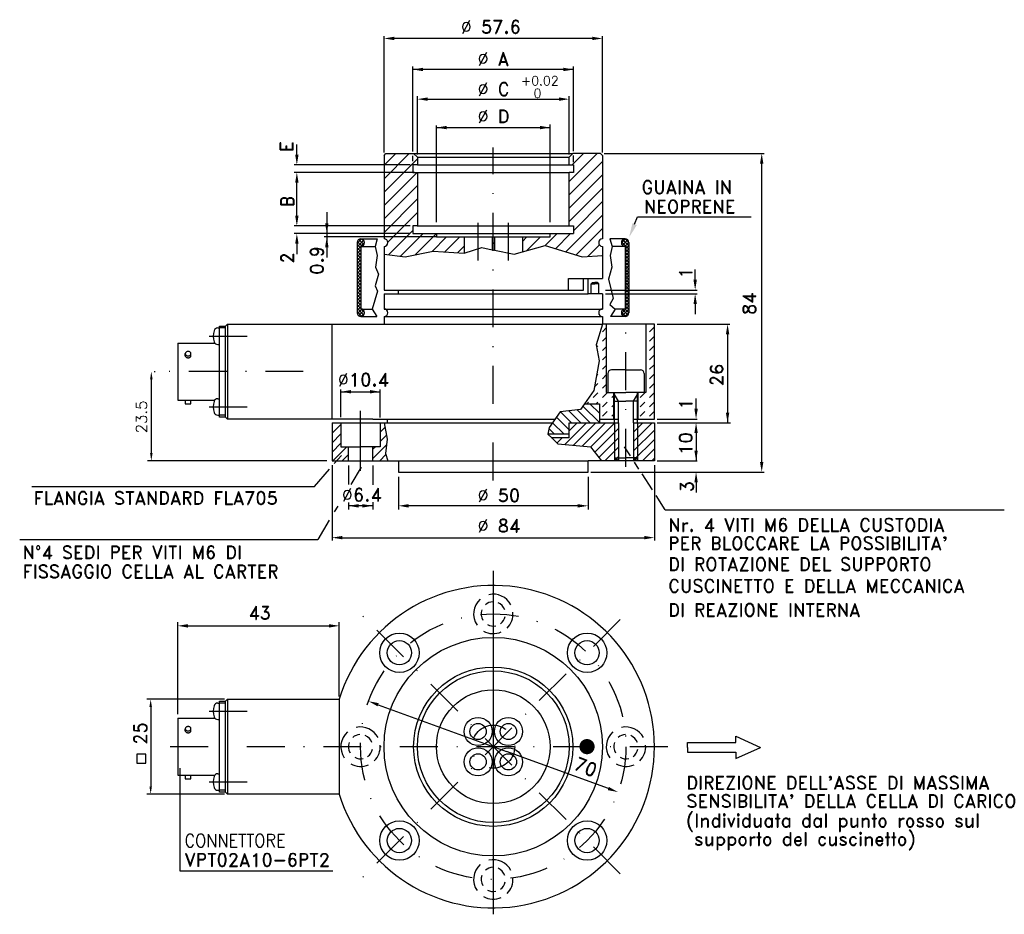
# Model space of a CAD drawing. Extents: x 146 to 276, y 393 to 511.
import ezdxf

# ---------------------------------------------------------------- set-up
doc = ezdxf.new("R2010")
doc.units = 0
doc.header["$LTSCALE"] = 10
doc.header["$MEASUREMENT"] = 0
doc.linetypes.add('DASHDOT', pattern=[1, 0.5, -0.25, 0, -0.25])
doc.layers.get('0').update_dxf_attribs({"linetype": 'CONTINUOUS'})
doc.styles.add('ROMAND', font='romand', dxfattribs={"height": 8})

# ---------------------------------------------------------------- blocks, each defined once
blk = doc.blocks.new('*X1')
at = {"color": 0}
for p, q in [((166.44, 238.03), (167.52, 239.11)), ((168.43, 237.27), (166.81, 238.9)), ((168.43, 238.16), (167.47, 239.12)), ((168.43, 236.39), (166.46, 238.36)), ((166.71, 237.42), (168.13, 238.84)), ((167.3, 237.13), (168.42, 238.25)), ((167.43, 236.37), (168.43, 237.37)), ((168.43, 235.5), (167.43, 236.5)), ((167.43, 235.49), (168.43, 236.49)), ((168.43, 234.62), (167.43, 235.62)), ((167.43, 234.61), (168.43, 235.61)), ((168.43, 233.73), (167.43, 234.73)), ((167.43, 233.72), (168.43, 234.72)), ((168.43, 232.85), (167.43, 233.85)), ((167.43, 232.84), (168.43, 233.84)), ((168.43, 231.97), (167.43, 232.97)), ((167.43, 231.96), (168.43, 232.96)), ((168.43, 231.08), (167.43, 232.08)), ((167.43, 231.07), (168.43, 232.07)), ((168.43, 230.2), (167.43, 231.2)), ((167.43, 230.19), (168.43, 231.19)), ((168.43, 229.32), (167.43, 230.32)), ((167.43, 229.3), (168.43, 230.3)), ((168.43, 228.43), (167.43, 229.43)), ((167.43, 228.42), (168.43, 229.42)), ((168.43, 227.55), (167.43, 228.55)), ((167.43, 227.54), (168.43, 228.54)), ((168.43, 226.66), (167.43, 227.66)), ((167.43, 226.65), (168.43, 227.65)), ((168.43, 225.78), (167.43, 226.78)), ((167.43, 225.77), (168.43, 226.77)), ((168.43, 224.9), (167.43, 225.9)), ((167.43, 224.88), (168.43, 225.88)), ((168.43, 224.01), (167.43, 225.01)), ((167.43, 224), (168.43, 225)), ((168.43, 223.13), (167.43, 224.13)), ((167.43, 223.12), (168.43, 224.12)), ((166.44, 219.48), (168.43, 221.47)), ((168.43, 222.24), (167.43, 223.24)), ((167.43, 222.23), (168.43, 223.23)), ((168.43, 221.36), (167.43, 222.36)), ((167.43, 221.35), (168.43, 222.35)), ((168.43, 220.48), (167.43, 221.48)), ((167.62, 218.64), (166.45, 219.81)), ((166.74, 218.89), (168.43, 220.58)), ((168.18, 218.96), (166.77, 220.37)), ((167.35, 218.62), (168.43, 219.7)), ((168.43, 219.59), (167.41, 220.62))]:
    blk.add_line(p, q, dxfattribs=at)
blk = doc.blocks.new('*X0')
at = {"color": 0}
for p, q in [((76.14, 237.89), (77.34, 239.1)), ((77.98, 237.57), (76.59, 238.95)), ((78.12, 238.31), (77.33, 239.1)), ((76.14, 237), (77.9, 238.77)), ((76.14, 236.12), (78.14, 238.12)), ((77.14, 236.64), (76.14, 237.64)), ((77.14, 235.76), (76.14, 236.76)), ((77.48, 237.18), (76.2, 238.46)), ((76.14, 235.24), (77.14, 236.24)), ((77.14, 234.87), (76.14, 235.87)), ((76.14, 234.35), (77.14, 235.35)), ((77.14, 233.99), (76.14, 234.99)), ((76.14, 233.47), (77.14, 234.47)), ((77.14, 233.11), (76.14, 234.11)), ((76.14, 232.58), (77.14, 233.58)), ((77.14, 232.22), (76.14, 233.22)), ((76.14, 231.7), (77.14, 232.7)), ((77.14, 231.34), (76.14, 232.34)), ((76.14, 230.82), (77.14, 231.82)), ((77.14, 230.45), (76.14, 231.45)), ((76.14, 229.93), (77.14, 230.93)), ((77.14, 229.57), (76.14, 230.57)), ((76.14, 229.05), (77.14, 230.05)), ((77.14, 228.69), (76.14, 229.69)), ((76.14, 228.16), (77.14, 229.16)), ((77.14, 227.8), (76.14, 228.8)), ((76.14, 227.28), (77.14, 228.28)), ((77.14, 226.92), (76.14, 227.92)), ((76.14, 226.4), (77.14, 227.4)), ((77.14, 226.04), (76.14, 227.04)), ((76.14, 225.51), (77.14, 226.51)), ((77.14, 225.15), (76.14, 226.15)), ((76.14, 224.63), (77.14, 225.63)), ((77.14, 224.27), (76.14, 225.27)), ((76.14, 223.75), (77.14, 224.75)), ((77.14, 223.38), (76.14, 224.38)), ((76.14, 222.86), (77.14, 223.86)), ((77.14, 222.5), (76.14, 223.5)), ((76.14, 221.98), (77.14, 222.98)), ((77.14, 221.62), (76.14, 222.62)), ((76.14, 221.09), (77.14, 222.09)), ((77.14, 220.73), (76.14, 221.73)), ((76.14, 220.21), (77.14, 221.21)), ((77.95, 219.03), (76.14, 220.85)), ((77.44, 218.66), (76.14, 219.96)), ((76.17, 219.36), (77.39, 220.58)), ((76.52, 218.83), (77.93, 220.23)), ((77.2, 218.62), (78.14, 219.56)), ((78.13, 219.74), (77.26, 220.61))]:
    blk.add_line(p, q, dxfattribs=at)
blk = doc.blocks.new('*X2')
at = {"color": 0}
for p, q in [((348.17, 503.73), (354.82, 510.38)), ((348.17, 507.27), (351.28, 510.38)), ((348.17, 500.2), (356.97, 509)), ((348.17, 496.66), (356.89, 505.38)), ((348.17, 493.13), (356.97, 501.93)), ((348.17, 489.59), (356.97, 498.39)), ((349.16, 487.04), (356.97, 494.85)), ((356.93, 491.28), (356.97, 491.32)), ((349.31, 483.66), (355.77, 490.12)), ((352.48, 483.29), (358.47, 489.28)), ((356.4, 483.67), (361.97, 489.25)), ((360.81, 484.56), (364.64, 488.38)), ((364.2, 484.41), (368.18, 488.38)), ((367.52, 484.2), (369.27, 485.94))]:
    blk.add_line(p, q, dxfattribs=at)
blk = doc.blocks.new('*X3')
at = {"color": 0}
for p, q in [((396.97, 503.03), (404.32, 510.38)), ((397.78, 507.38), (400.78, 510.38)), ((396.97, 499.5), (405.77, 508.3)), ((396.97, 495.96), (405.77, 504.76)), ((396.97, 492.43), (405.77, 501.23)), ((398.17, 490.09), (405.77, 497.69)), ((396.07, 484.45), (405.77, 494.16)), ((384.67, 487.2), (385.85, 488.38)), ((385.71, 484.7), (389.39, 488.38)), ((390.62, 486.08), (393.82, 489.28)), ((393.35, 485.27), (397.36, 489.28)), ((398.79, 483.64), (405.77, 490.62)), ((401.92, 483.23), (404.97, 486.28)), ((405.68, 483.47), (405.77, 483.55))]:
    blk.add_line(p, q, dxfattribs=at)
blk = doc.blocks.new('*X4')
at = {"color": 0}
blk.add_line((376.67, 486.27), (377.27, 486.87), dxfattribs=at)
blk = doc.blocks.new('*X5')
at = {"color": 0}
for p, q in [((222.74, 470.23), (223.24, 470.73)), ((228.93, 470.23), (229.54, 470.84)), ((222.74, 468.99), (223.24, 469.49)), ((228.93, 468.99), (229.54, 469.61)), ((221.97, 468.22), (222.12, 468.37)), ((222.74, 467.75), (223.24, 468.25)), ((228.93, 467.75), (229.54, 468.37)), ((222.74, 466.51), (223.24, 467.02)), ((228.93, 466.51), (229.54, 467.13)), ((222.74, 465.28), (223.24, 465.78)), ((228.93, 465.28), (229.54, 465.89)), ((221.97, 464.5), (222.12, 464.66)), ((222.74, 464.04), (223.24, 464.54)), ((228.93, 464.04), (229.54, 464.66)), ((221.68, 462.98), (222.12, 463.42)), ((222.74, 462.8), (223.24, 463.3)), ((228.93, 462.8), (229.54, 463.42)), ((220.67, 460.73), (220.88, 460.95)), ((221.5, 461.56), (222.12, 462.18)), ((221.91, 460.73), (222.12, 460.95)), ((222.74, 461.56), (223.36, 462.18)), ((222.74, 460.33), (223.36, 460.95)), ((223.98, 461.56), (224.24, 461.83)), ((227.69, 461.56), (228.31, 462.18)), ((227.69, 460.33), (228.31, 460.95)), ((228.93, 461.56), (229.54, 462.18)), ((228.93, 460.33), (229.54, 460.95)), ((222.74, 459.09), (223.36, 459.71)), ((223.98, 460.33), (224.24, 460.59)), ((227.69, 459.09), (228.31, 459.71)), ((228.93, 459.09), (229.54, 459.71)), ((223.98, 459.09), (224.24, 459.35))]:
    blk.add_line(p, q, dxfattribs=at)
blk = doc.blocks.new('*X6')
at = {"color": 0}
for p, q in [((218.64, 458.23), (217.19, 459.69)), ((219.88, 458.23), (218.3, 459.82)), ((221.12, 458.23), (219.41, 459.95)), ((222.34, 458.25), (220.16, 460.43)), ((222.34, 459.49), (221.09, 460.73)), ((222.34, 460.72), (222.33, 460.73)), ((218.34, 457.3), (216.67, 458.97)), ((216.43, 456.73), (215.69, 457.48)), ((217.67, 456.73), (216.16, 458.24))]:
    blk.add_line(p, q, dxfattribs=at)
blk = doc.blocks.new('*X7')
at = {"color": 0}
for p, q in [((217.78, 455.37), (220.65, 458.23)), ((218.34, 457.17), (219.41, 458.23)), ((218.92, 455.27), (221.88, 458.23)), ((220.06, 455.17), (223.12, 458.23)), ((221.2, 455.07), (224.36, 458.23)), ((221.74, 454.38), (224.84, 457.48)), ((226.84, 457), (228.07, 458.23)), ((226.84, 455.77), (229.31, 458.23)), ((226.84, 454.53), (229.59, 457.28)), ((216.11, 456.17), (216.17, 456.23)), ((216.73, 455.56), (217.41, 456.23)), ((222.29, 453.69), (224.84, 456.24)), ((226.84, 453.29), (229.59, 456.04)), ((223.07, 453.23), (224.84, 455)), ((228.02, 453.23), (229.59, 454.8)), ((224.31, 453.23), (224.84, 453.77)), ((229.26, 453.23), (229.59, 453.57))]:
    blk.add_line(p, q, dxfattribs=at)
blk = doc.blocks.new('*X8')
at = {"color": 0}
for p, q in [((187.09, 458.09), (187.23, 458.23)), ((187.09, 456.85), (188.24, 458)), ((193.44, 457.01), (194.07, 457.65)), ((187.09, 455.61), (188.24, 456.76)), ((193.44, 455.78), (194.27, 456.61)), ((187.09, 454.38), (188.24, 455.53)), ((187.18, 453.23), (189.03, 455.08)), ((192.44, 453.54), (194.29, 455.39)), ((192.44, 454.78), (192.75, 455.08)), ((188.42, 453.23), (189.24, 454.05)), ((193.37, 453.23), (194.19, 454.05))]:
    blk.add_line(p, q, dxfattribs=at)

msp = doc.modelspace()

# ---------------------------------------------------------------- linework, layer by layer
for p, q in [((193.94, 493.86), (193.94, 509.19)), ((222.74, 493.86), (222.74, 509.19)), ((221.39, 508.89), (195.29, 508.89)), ((197.74, 494), (197.74, 505.2)), ((218.94, 494.02), (218.94, 505.2)), ((218.94, 504.8), (197.74, 504.8)), ((198.34, 493.61), (198.34, 501.28)), ((218.34, 493.61), (218.34, 501.28)), ((199.69, 500.89), (216.99, 500.89)), ((200.84, 484.67), (200.84, 497.42)), ((215.84, 484.67), (215.84, 497.53)), ((200.84, 497.14), (215.84, 497.14)), ((182.44, 493.58), (182.44, 494.93)), ((193.94, 493.48), (194.19, 493.73)), ((193.94, 493.48), (193.94, 482.48)), ((194.19, 493.73), (197.84, 493.73)), ((197.74, 492.73), (197.74, 493.41)), ((198.34, 493.23), (197.84, 493.73)), ((197.84, 493.73), (218.84, 493.73)), ((218.84, 493.73), (218.34, 493.23)), ((222.49, 493.73), (218.84, 493.73)), ((218.94, 492.6), (218.94, 493.45)), ((222.74, 493.48), (222.49, 493.73)), ((222.74, 493.48), (222.74, 482.48)), ((222.98, 493.73), (244.06, 493.73)), ((197.37, 492.23), (182.07, 492.23)), ((197.74, 492.23), (197.74, 491.23)), ((198.34, 492.23), (197.74, 492.23)), ((198.34, 493.23), (218.34, 493.23)), ((198.34, 493.23), (198.34, 492.23)), ((198.34, 492.23), (218.34, 492.23)), ((218.34, 492.23), (218.34, 493.23)), ((218.34, 492.23), (218.94, 492.23)), ((218.94, 492.23), (218.94, 491.23)), ((243.74, 453.08), (243.74, 492.38)), ((197.97, 491.23), (182.07, 491.23)), ((197.74, 491.23), (198.34, 491.23)), ((198.34, 491.23), (198.34, 484.18)), ((198.34, 491.23), (218.34, 491.23)), ((218.94, 491.23), (218.34, 491.23)), ((218.34, 484.18), (218.34, 491.23)), ((182.44, 485.53), (182.44, 489.88)), ((186.39, 486.01), (186.39, 480.04)), ((226.98, 484.42), (227.38, 485.4)), ((227.38, 485.4), (242.33, 485.4)), ((197.37, 484.18), (182.07, 484.18)), ((197.37, 483.18), (182.07, 483.18)), ((197.37, 484.18), (186.01, 484.18)), ((198.34, 484.18), (197.74, 484.18)), ((197.74, 484.18), (197.74, 483.18)), ((197.74, 483.18), (200.84, 483.18)), ((198.34, 484.18), (218.34, 484.18)), ((200.84, 483.18), (215.84, 483.18)), ((200.84, 483.18), (200.84, 482.73)), ((215.84, 483.18), (218.94, 483.18)), ((215.84, 482.73), (215.84, 483.18)), ((218.34, 484.18), (218.94, 484.18)), ((218.94, 484.18), (218.94, 483.18)), ((182.44, 481.83), (182.44, 480.48)), ((200.84, 482.73), (186.05, 482.73)), ((190.38, 481.98), (190.38, 472.73)), ((190.88, 482.48), (193.05, 482.48)), ((193.05, 482.48), (192.76, 481.48)), ((200.84, 482.73), (204.49, 482.73)), ((204.49, 482.73), (208.19, 482.73)), ((204.49, 482.73), (204.49, 480.58)), ((208.19, 482.73), (208.19, 481.05)), ((208.19, 482.73), (208.49, 482.73)), ((208.49, 482.73), (212.19, 482.73)), ((208.49, 482.73), (208.49, 480.99)), ((212.19, 482.73), (212.19, 480.75)), ((212.19, 482.73), (215.84, 482.73)), ((223.72, 482.48), (224.01, 481.48)), ((225.73, 482.48), (223.72, 482.48)), ((226.23, 481.98), (226.23, 472.73)), ((190.88, 481.48), (192.76, 481.48)), ((190.88, 481.48), (190.88, 473.23)), ((192.76, 481.48), (193.03, 480.28)), ((193.94, 481.48), (193.94, 480.44)), ((193.94, 480.44), (196.73, 480.11)), ((193.94, 480.44), (193.94, 475.73)), ((196.73, 480.11), (200.4, 480.85)), ((200.4, 480.85), (204.49, 480.58)), ((204.49, 480.58), (206.85, 481.34)), ((206.85, 481.34), (208.19, 481.05)), ((208.19, 481.05), (208.49, 480.99)), ((208.49, 480.99), (211.09, 480.44)), ((211.09, 480.44), (212.19, 480.75)), ((212.19, 480.75), (215.18, 481.58)), ((215.18, 481.58), (220.07, 480.11)), ((222.74, 481.48), (222.74, 480.28)), ((224.01, 481.48), (223.74, 480.28)), ((225.73, 481.48), (224.01, 481.48)), ((225.73, 481.48), (225.73, 473.23)), ((193.03, 480.28), (192.81, 478.74)), ((220.07, 480.11), (222.74, 480.28)), ((222.74, 480.28), (222.74, 477.23)), ((223.74, 480.28), (223.96, 478.74)), ((193.2, 477.84), (192.76, 476.27)), ((192.81, 478.74), (193.2, 477.84)), ((223.96, 478.74), (223.55, 477.18)), ((234.96, 477.08), (234.96, 478.43)), ((218.24, 477.23), (222.74, 477.23)), ((218.24, 475.73), (218.24, 477.23)), ((220.24, 475.73), (220.24, 477.23)), ((220.84, 475.23), (220.84, 477.23)), ((221.24, 476.53), (221.44, 476.73)), ((221.24, 476.53), (221.74, 476.53)), ((221.24, 475.23), (221.24, 476.53)), ((221.44, 476.73), (221.74, 476.73)), ((222.04, 476.73), (221.74, 476.73)), ((222.24, 476.53), (221.74, 476.53)), ((222.24, 476.53), (222.04, 476.73)), ((222.24, 475.23), (222.24, 476.53)), ((223.55, 477.18), (224.15, 474.63)), ((193.08, 475.59), (192.37, 473.23)), ((192.76, 476.27), (193.08, 475.59)), ((193.94, 475.73), (220.24, 475.73)), ((193.94, 475.23), (195.84, 475.23)), ((193.94, 475.23), (193.94, 473.23)), ((195.84, 475.23), (195.84, 475.73)), ((195.84, 475.23), (220.84, 475.23)), ((222.74, 475.23), (220.84, 475.23)), ((222.74, 475.23), (222.74, 473.23)), ((223.12, 475.73), (235.22, 475.73)), ((223.12, 475.23), (235.22, 475.23)), ((224.15, 474.63), (223.7, 473.84)), ((234.96, 473.88), (234.96, 472.53)), ((190.88, 473.23), (192.37, 473.23)), ((192.37, 473.23), (192.98, 472.23)), ((193.94, 473.23), (222.74, 473.23)), ((223.7, 473.84), (224.4, 473.23)), ((224.4, 473.23), (223.79, 472.23)), ((225.73, 473.23), (224.4, 473.23)), ((190.88, 472.23), (192.98, 472.23)), ((193.94, 472.23), (193.94, 471.23)), ((193.94, 472.23), (222.74, 472.23)), ((222.74, 472.23), (222.74, 471.23)), ((225.73, 472.23), (223.79, 472.23)), ((172.01, 470.73), (172.23, 470.73)), ((172.23, 464.98), (172.23, 470.98)), ((172.23, 470.98), (173.03, 470.98)), ((173.03, 470.73), (172.23, 470.73)), ((173.03, 470.98), (173.28, 471.23)), ((173.03, 460.48), (173.03, 470.98)), ((173.28, 471.23), (173.28, 458.73)), ((173.28, 471.23), (187.09, 471.23)), ((187.09, 458.73), (187.09, 471.23)), ((187.09, 471.23), (188.24, 471.23)), ((188.24, 471.23), (193.44, 471.23)), ((193.44, 471.23), (193.94, 471.23)), ((193.94, 471.23), (222.74, 471.23)), ((222.74, 471.23), (221.91, 468.52)), ((223.24, 471.23), (222.74, 471.23)), ((228.44, 471.23), (223.24, 471.23)), ((223.24, 471.23), (223.24, 462.23)), ((229.59, 471.23), (228.44, 471.23)), ((228.44, 471.23), (228.44, 462.23)), ((229.59, 458.73), (229.59, 471.23)), ((229.97, 471.23), (239.53, 471.23)), ((166.73, 468.73), (166.73, 461.23)), ((166.73, 468.73), (171.63, 468.73)), ((170.89, 469.64), (175.9, 469.64)), ((239.24, 469.88), (239.24, 458.23)), ((172.01, 468.56), (172.23, 468.56)), ((221.91, 468.52), (222.32, 466.4)), ((167.73, 467.06), (167.73, 467.35)), ((168.48, 467.06), (168.48, 467.35)), ((222.32, 466.4), (221.59, 462.48)), ((163.61, 464.98), (163.75, 464.98)), ((172.23, 458.98), (172.23, 464.98)), ((225.84, 465.23), (223.94, 465.23)), ((225.84, 465.23), (227.74, 465.23)), ((163.25, 463.98), (163.25, 454.23)), ((223.44, 464.73), (223.44, 462.23)), ((228.24, 464.73), (228.24, 462.23)), ((188.24, 458.97), (188.24, 462.61)), ((188.24, 462.32), (193.44, 462.32)), ((193.44, 458.94), (193.44, 462.61)), ((221.59, 462.48), (220.37, 460.73)), ((223.24, 462.23), (224.24, 462.23)), ((224.24, 462.23), (225.84, 462.23)), ((224.24, 458.73), (224.24, 462.23)), ((224.34, 458.23), (224.34, 462.23)), ((227.44, 462.23), (225.84, 462.23)), ((227.34, 458.23), (227.34, 462.23)), ((228.44, 462.23), (227.44, 462.23)), ((227.44, 458.73), (227.44, 462.23)), ((166.73, 461.23), (171.63, 461.23)), ((167.73, 461.23), (167.73, 460.73)), ((168.48, 460.73), (168.48, 461.23)), ((172.01, 461.41), (172.23, 461.41)), ((224.84, 461.1), (224.34, 461.96)), ((224.34, 461.1), (225.84, 461.1)), ((224.84, 458.23), (224.84, 461.1)), ((227.34, 461.1), (225.84, 461.1)), ((226.84, 461.1), (227.34, 461.96)), ((226.84, 458.23), (226.84, 461.1)), ((235.08, 460.08), (235.08, 461.43)), ((167.73, 460.73), (168.48, 460.73)), ((170.89, 460.32), (175.9, 460.32)), ((173.03, 458.98), (173.03, 460.48)), ((190.84, 451.89), (190.84, 459.81)), ((217.16, 459.69), (215.71, 457.6)), ((219.86, 460), (217.16, 459.69)), ((220.37, 460.73), (219.86, 460)), ((220.37, 460.73), (222.34, 460.73)), ((222.34, 460.73), (222.34, 458.73)), ((172.01, 459.24), (172.23, 459.24)), ((173.03, 459.23), (172.23, 459.23)), ((173.03, 458.98), (172.23, 458.98)), ((173.28, 458.73), (173.03, 458.98)), ((187.09, 458.73), (173.28, 458.73)), ((189.24, 458.73), (187.09, 458.73)), ((192.44, 458.73), (189.24, 458.73)), ((192.44, 458.73), (193.38, 458.73)), ((193.38, 458.73), (216.5, 458.73)), ((194.34, 458.73), (194.34, 458.23)), ((222.34, 458.73), (223.3, 458.73)), ((222.34, 458.73), (222.34, 458.23)), ((223.3, 458.73), (224.24, 458.73)), ((224.24, 458.73), (224.84, 458.73)), ((226.84, 458.73), (227.44, 458.73)), ((227.44, 458.73), (229.59, 458.73)), ((229.97, 458.73), (235.22, 458.73)), ((187.09, 458.23), (188.24, 458.23)), ((187.09, 458.23), (187.09, 453.23)), ((188.24, 458.23), (188.24, 455.08)), ((188.24, 458.23), (193.46, 458.23)), ((193.44, 458.23), (193.44, 455.08)), ((193.46, 458.23), (193.96, 458.23)), ((193.96, 458.23), (194.37, 456.07)), ((193.96, 458.23), (216.15, 458.23)), ((215.71, 457.6), (215.55, 456.73)), ((218.34, 458.23), (222.34, 458.23)), ((218.34, 456.73), (218.34, 458.23)), ((222.34, 458.23), (223.22, 458.23)), ((223.22, 458.23), (224.84, 458.23)), ((224.34, 458.23), (224.34, 453.23)), ((224.84, 458.23), (224.84, 453.23)), ((226.84, 458.23), (226.84, 453.23)), ((226.84, 458.23), (229.59, 458.23)), ((227.34, 458.23), (227.34, 453.23)), ((229.59, 458.23), (229.59, 453.23)), ((229.97, 458.23), (239.6, 458.23)), ((194.37, 456.07), (194.14, 454.19)), ((218.34, 456.73), (215.55, 456.73)), ((215.55, 456.73), (216.05, 456.23)), ((218.34, 456.23), (216.05, 456.23)), ((216.05, 456.23), (216.84, 455.45)), ((218.34, 456.23), (218.34, 456.73)), ((235.08, 456.88), (235.08, 453.23)), ((188.24, 455.08), (189.24, 455.08)), ((189.24, 453.23), (189.24, 455.08)), ((189.24, 455.08), (190.84, 455.08)), ((192.44, 455.08), (190.84, 455.08)), ((192.44, 453.23), (192.44, 455.08)), ((193.44, 455.08), (192.44, 455.08)), ((216.84, 455.45), (221.2, 455.07)), ((222.65, 453.23), (221.2, 455.07)), ((226.42, 453.87), (225.64, 455.08)), ((186.41, 453.23), (162.75, 453.23)), ((187.09, 453.23), (189.24, 453.23)), ((187.38, 452.85), (188.32, 453.93)), ((189.24, 453.23), (192.44, 453.23)), ((192.44, 453.23), (194.42, 453.23)), ((194.14, 454.19), (194.42, 453.23)), ((194.42, 453.23), (220.84, 453.23)), ((195.84, 453.23), (195.84, 451.73)), ((220.84, 451.73), (220.84, 453.23)), ((222.65, 453.23), (220.84, 453.23)), ((224.84, 453.23), (222.65, 453.23)), ((224.84, 453.23), (224.34, 453.61)), ((224.34, 453.61), (225.84, 453.61)), ((226.84, 453.23), (224.84, 453.23)), ((227.34, 453.61), (225.84, 453.61)), ((226.84, 453.23), (227.34, 453.61)), ((229.59, 453.23), (226.84, 453.23)), ((229.97, 453.23), (235.22, 453.23)), ((184.76, 449.83), (186.73, 452.1)), ((187.09, 452.63), (187.09, 442.7)), ((189.24, 452.62), (189.24, 450.11)), ((190.91, 452.37), (189.54, 450.08)), ((192.44, 452.62), (192.44, 450.05)), ((227.54, 452.14), (226.95, 453.04)), ((229.59, 452.63), (229.59, 442.7)), ((195.84, 451.73), (208.34, 451.73)), ((195.84, 451.13), (195.84, 446.79)), ((208.34, 451.73), (220.84, 451.73)), ((220.84, 451.13), (220.84, 446.79)), ((221.22, 451.73), (244.06, 451.73)), ((221.22, 451.73), (244.06, 451.73)), ((229.32, 449.38), (227.96, 451.49)), ((229.97, 451.73), (242.56, 451.73)), ((147.48, 449.83), (184.76, 449.83)), ((235.08, 450.38), (235.08, 449.03)), ((231.01, 446.76), (229.81, 448.63)), ((187.84, 447.25), (187.38, 446.48)), ((189.24, 447.72), (189.24, 446.79)), ((192.44, 447.29), (189.24, 447.29)), ((192.44, 447.79), (192.44, 446.79)), ((219.49, 447.29), (197.19, 447.29)), ((231.01, 446.76), (275.72, 446.76)), ((186.71, 445.38), (185.21, 442.87)), ((145.9, 442.87), (185.21, 442.87)), ((188.44, 443.09), (228.24, 443.09)), ((208.34, 438.72), (208.34, 393.45)), ((166.73, 419.81), (166.73, 431.97)), ((168.08, 431.47), (186.68, 431.47)), ((188.03, 422.17), (188.03, 431.97)), ((172.91, 421.79), (162.67, 421.79)), ((163.17, 420.79), (163.17, 410.29)), ((172.01, 421.29), (172.23, 421.29)), ((172.23, 421.54), (173.03, 421.54)), ((172.23, 415.54), (172.23, 421.54)), ((173.03, 421.29), (172.23, 421.29)), ((173.03, 421.54), (173.28, 421.79)), ((173.03, 411.04), (173.03, 421.54)), ((173.28, 421.79), (188.03, 421.79)), ((173.28, 421.79), (173.28, 409.29)), ((188.03, 421.79), (188.03, 409.29)), ((193.17, 421.07), (210.1, 414.9)), ((170.89, 420.2), (175.9, 420.2)), ((166.73, 419.29), (171.63, 419.29)), ((166.73, 419.29), (166.73, 411.79)), ((172.01, 419.12), (172.23, 419.12)), ((167.73, 417.62), (167.73, 417.91)), ((168.48, 417.62), (168.48, 417.91)), ((240.32, 416.92), (243.56, 415.45)), ((240.32, 416.07), (240.32, 416.92)), ((172.23, 409.54), (172.23, 415.54)), ((233.96, 416.07), (240.32, 416.07)), ((233.96, 415.45), (233.96, 416.07)), ((223.52, 410.02), (210.1, 414.9)), ((233.96, 415.45), (233.96, 414.82)), ((233.96, 414.82), (240.32, 414.82)), ((240.32, 413.97), (243.56, 415.45)), ((240.32, 414.82), (240.32, 413.97)), ((166.73, 411.79), (171.63, 411.79)), ((167.07, 399.13), (167.07, 412.69)), ((167.73, 411.79), (167.73, 411.29)), ((168.48, 411.29), (168.48, 411.79)), ((172.01, 411.97), (172.23, 411.97)), ((167.73, 411.29), (168.48, 411.29)), ((170.89, 410.89), (175.9, 410.89)), ((173.03, 409.54), (173.03, 411.04)), ((172.91, 409.29), (162.67, 409.29)), ((172.01, 409.8), (172.23, 409.8)), ((173.03, 409.79), (172.23, 409.79)), ((173.03, 409.54), (172.23, 409.54)), ((173.28, 409.29), (173.03, 409.54)), ((188.03, 409.29), (173.28, 409.29)), ((187.2, 399.13), (167.07, 399.13))]:
    msp.add_line(p, q)
at = {"linetype": 'DASHDOT'}
for p, q in [((208.34, 450.62), (208.34, 494.54)), ((206.34, 479.61), (206.34, 484.93)), ((210.34, 479.61), (210.34, 484.93)), ((225.84, 452.42), (225.84, 471.64)), ((183.29, 464.98), (163.23, 464.98)), ((225.08, 398.8), (190.79, 433.09)), ((225.08, 432.29), (190.79, 397.99)), ((231.34, 415.54), (164.17, 415.54))]:
    msp.add_line(p, q, dxfattribs=at)
for points in [[(168.48, 467.35, 0.124402), (168.45, 467.45, 0.105721), (168.37, 467.55, 0.086899), (168.25, 467.61, 0.077074), (168.11, 467.63, 0.077074), (167.96, 467.61, 0.086899), (167.84, 467.55, 0.105721), (167.76, 467.45, 0.124402), (167.73, 467.35, 0.124402), (167.76, 467.24, 0.105721), (167.84, 467.14, 0.086899), (167.96, 467.08, 0.077074), (168.11, 467.06, 0.077074), (168.25, 467.08, 0.086899), (168.37, 467.14, 0.105721), (168.45, 467.24, 0.124402)], [(168.48, 417.91, 0.124402), (168.45, 418.01, 0.105721), (168.37, 418.11, 0.086899), (168.25, 418.17, 0.077074), (168.11, 418.19, 0.077074), (167.96, 418.17, 0.086899), (167.84, 418.11, 0.105721), (167.76, 418.01, 0.124402), (167.73, 417.91, 0.124402), (167.76, 417.8, 0.105721), (167.84, 417.7, 0.086899), (167.96, 417.64, 0.077074), (168.11, 417.62, 0.077074), (168.25, 417.64, 0.086899), (168.37, 417.7, 0.105721), (168.45, 417.8, 0.124402)]]:
    msp.add_lwpolyline(points, format="xyb", close=True)
for points in [[(167.73, 467.06, 0.141094), (167.76, 466.97, 0.107148), (167.84, 466.88, 0.079269), (167.96, 466.83, 0.066784), (168.11, 466.81, 0.066784), (168.25, 466.83, 0.079269), (168.37, 466.88, 0.107148), (168.45, 466.97, 0.141094), (168.48, 467.06, 0.141094)], [(167.73, 417.62, 0.141094), (167.76, 417.53, 0.107148), (167.84, 417.44, 0.079269), (167.96, 417.39, 0.066784), (168.11, 417.37, 0.066784), (168.25, 417.39, 0.079269), (168.37, 417.44, 0.107148), (168.45, 417.53, 0.141094), (168.48, 417.62, 0.141094)]]:
    msp.add_lwpolyline(points, format="xyb")
at = {"const_width": 1}
msp.add_lwpolyline([(220.35, 415.9, 1), (221.06, 415.19, 1)], format="xyb", close=True, dxfattribs=at)
msp.add_lwpolyline([(162.52, 413.36), (162.52, 414.54), (161.34, 414.54), (161.34, 413.36)], close=True)
at = {"linetype": 'DASHDOT'}
for radius in [17.5, 2.83]:
    msp.add_circle((208.34, 415.54), radius, dxfattribs=at)
for centre, radius in [((195.97, 427.92), 2.6), ((208.34, 415.54), 14.4), ((220.71, 427.92), 2.6), ((195.97, 427.92), 1.6), ((220.71, 427.92), 1.6), ((208.34, 415.54), 10.5), ((208.34, 415.54), 10), ((208.34, 415.54), 7.5), ((206.34, 417.54), 1.85), ((210.34, 417.54), 1.85), ((206.34, 417.54), 1.07), ((210.34, 417.54), 1.07), ((206.34, 413.54), 1.85), ((206.34, 413.54), 1.07), ((210.34, 413.54), 1.85), ((210.34, 413.54), 1.07), ((195.97, 403.17), 2.6), ((220.71, 403.17), 2.6), ((195.97, 403.17), 1.6), ((220.71, 403.17), 1.6)]:
    msp.add_circle(centre, radius)
for centre, radius, start, end in [((190.88, 481.98), 0.5, 270, 180), ((193.94, 481.98), 0.5, 270, 90), ((222.74, 481.98), 0.5, 90, 270), ((225.73, 481.98), 0.5, 0, 270), ((190.88, 472.73), 0.5, 180, 90), ((193.94, 472.73), 0.5, 270, 90), ((222.74, 472.73), 0.5, 90, 270), ((225.73, 472.73), 0.5, 90, 0), ((174.05, 469.64), 2.62, 164.009, 195.991), ((172.01, 470.23), 0.5, 90, 164.009), ((172.01, 469.06), 0.5, 195.991, 270), ((223.94, 464.73), 0.5, 90, 180), ((227.74, 464.73), 0.5, 0, 90), ((174.05, 460.32), 2.62, 164.009, 195.991), ((172.01, 460.91), 0.5, 90, 164.009), ((172.01, 459.74), 0.5, 195.991, 270), ((208.34, 415.54), 21.25, 197.1046, 162.8954), ((208.34, 433.04), 2.6, 131.2627, 214.4787), ((208.34, 433.04), 2.6, 27.2931, 102.7327), ((208.34, 433.04), 1.6, 92.6814, 130.3665), ((208.34, 433.04), 1.6, 19.787, 66.8922), ((208.34, 433.04), 1.6, 160.5313, 210.5807), ((208.34, 433.04), 1.6, 305.9759, 348.4398), ((208.34, 433.04), 2.6, 314.3075, 4.6346), ((208.34, 433.04), 1.6, 241.2101, 282.8889), ((208.34, 433.04), 2.6, 240.02, 294.0867), ((174.05, 420.2), 2.62, 164.009, 195.991), ((172.01, 420.79), 0.5, 90, 164.009), ((172.01, 419.62), 0.5, 195.991, 270), ((190.84, 415.54), 2.6, 27.2931, 102.7327), ((225.84, 415.54), 2.6, 27.2931, 102.7327), ((190.84, 415.54), 2.6, 131.2627, 214.4787), ((190.84, 415.54), 1.6, 92.6814, 130.3665), ((190.84, 415.54), 1.6, 19.787, 66.8922), ((225.84, 415.54), 2.6, 131.2627, 214.4787), ((225.84, 415.54), 1.6, 92.6814, 130.3665), ((225.84, 415.54), 1.6, 19.787, 66.8922), ((190.84, 415.54), 1.6, 160.5313, 210.5807), ((190.84, 415.54), 2.6, 314.3075, 4.6346), ((225.84, 415.54), 1.6, 160.5313, 210.5807), ((225.84, 415.54), 2.6, 314.3075, 4.6346), ((190.84, 415.54), 1.6, 305.9759, 348.4398), ((225.84, 415.54), 1.6, 305.9759, 348.4398), ((190.84, 415.54), 2.6, 240.02, 294.0867), ((190.84, 415.54), 1.6, 241.2101, 282.8889), ((225.84, 415.54), 2.6, 240.02, 294.0867), ((225.84, 415.54), 1.6, 241.2101, 282.8889), ((174.05, 410.89), 2.62, 164.009, 195.991), ((172.01, 411.47), 0.5, 90, 164.009), ((172.01, 410.3), 0.5, 195.991, 270), ((208.34, 398.04), 2.6, 131.2627, 214.4787), ((208.34, 398.04), 2.6, 27.2931, 102.7327), ((208.34, 398.04), 1.6, 160.5313, 210.5807), ((208.34, 398.04), 1.6, 92.6814, 130.3665), ((208.34, 398.04), 1.6, 19.787, 66.8922), ((208.34, 398.04), 1.6, 305.9759, 348.4398), ((208.34, 398.04), 2.6, 314.3075, 4.6346), ((208.34, 398.04), 1.6, 241.2101, 282.8889), ((208.34, 398.04), 2.6, 240.02, 294.0867)]:
    msp.add_arc(centre, radius, start, end)
for points in [[(195.29, 508.67), (195.29, 509.12), (193.94, 508.89)], [(221.39, 508.67), (221.39, 509.12), (222.74, 508.89)], [(199.09, 504.58), (199.09, 505.03), (197.74, 504.8)], [(217.59, 504.58), (217.59, 505.03), (218.94, 504.8)], [(199.69, 500.67), (199.69, 501.12), (198.34, 500.89)], [(216.99, 500.67), (216.99, 501.12), (218.34, 500.89)], [(202.19, 496.92), (202.19, 497.37), (200.84, 497.14)], [(214.49, 496.92), (214.49, 497.37), (215.84, 497.14)], [(182.67, 493.58), (182.22, 493.58), (182.44, 492.23)], [(243.96, 492.38), (243.51, 492.38), (243.74, 493.73)], [(182.67, 489.88), (182.22, 489.88), (182.44, 491.23)], [(182.67, 485.53), (182.22, 485.53), (182.44, 484.18)], [(186.62, 484.53), (186.17, 484.53), (186.39, 483.18)], [(227.27, 484.3), (226.69, 484.54), (226.25, 482.68)], [(182.67, 481.83), (182.22, 481.83), (182.44, 483.18)], [(186.62, 481.38), (186.17, 481.38), (186.39, 482.73)], [(235.19, 477.08), (234.74, 477.08), (234.96, 475.73)], [(235.19, 473.88), (234.74, 473.88), (234.96, 475.23)], [(239.46, 469.88), (239.01, 469.88), (239.24, 471.23)], [(163.42, 463.98), (163.09, 463.98), (163.25, 464.98)], [(189.59, 462.55), (189.59, 462.1), (188.24, 462.32)], [(192.09, 462.55), (192.09, 462.1), (193.44, 462.32)], [(235.31, 460.08), (234.86, 460.08), (235.08, 458.73)], [(239.46, 459.58), (239.01, 459.58), (239.24, 458.23)], [(235.31, 456.88), (234.86, 456.88), (235.08, 458.23)], [(235.31, 454.58), (234.86, 454.58), (235.08, 453.23)], [(163.42, 454.23), (163.09, 454.23), (163.25, 453.23)], [(243.96, 453.08), (243.51, 453.08), (243.74, 451.73)], [(235.31, 450.38), (234.86, 450.38), (235.08, 451.73)], [(190.59, 447.06), (190.59, 447.51), (189.24, 447.29)], [(191.09, 447.06), (191.09, 447.51), (192.44, 447.29)], [(197.19, 447.06), (197.19, 447.51), (195.84, 447.29)], [(219.49, 447.06), (219.49, 447.51), (220.84, 447.29)], [(188.44, 442.87), (188.44, 443.32), (187.09, 443.09)], [(228.24, 442.87), (228.24, 443.32), (229.59, 443.09)], [(168.08, 431.24), (168.08, 431.69), (166.73, 431.47)], [(186.68, 431.24), (186.68, 431.69), (188.03, 431.47)], [(163, 420.79), (163.33, 420.79), (163.17, 421.79)], [(193.09, 420.86), (193.24, 421.28), (191.9, 421.53)], [(163, 410.29), (163.33, 410.29), (163.17, 409.29)], [(223.44, 409.81), (223.59, 410.23), (224.78, 409.56)]]:
    msp.add_solid(points)

# ---------------------------------------------------------------- block references
at = {"xscale": 0.5, "yscale": 0.5, "zscale": 0.5}
for name, p in [('*X2', (19.86, 238.54)), ('*X3', (19.86, 238.54)), ('*X0', (152.31, 362.92)), ('*X4', (19.86, 238.54)), ('*X1', (142.02, 362.92))]:
    msp.add_blockref(name, p, dxfattribs=at)
for name in ['*X5', '*X6', '*X8', '*X7']:
    msp.add_blockref(name, (0, 0))

# ---------------------------------------------------------------- texts
at = {"style": 'ROMAND'}
for s, height, p in [('%%c 57.6', 1.728, (204.05, 509.56)), ('%%C A', 1.728, (206.26, 505.34)), ('+0.02', 1.21, (211.99, 502.71)), ('%%C C', 1.728, (206.26, 501.34)), ('  0', 1.21, (211.99, 501.06)), ('%%C D', 1.728, (206.26, 497.76)), ('GUAINA IN', 1.728, (227.89, 488.43)), ('NEOPRENE', 1.728, (228.2, 485.87)), ('%%C10.4', 1.728, (187.83, 463.06)), ('FLANGIA STANDARD FLA705 ', 1.728, (147.72, 447.45)), ('%%C6.4', 1.728, (188.36, 447.88)), ('%%C 50', 1.728, (206.26, 447.81)), ('%%C 84', 1.728, (206.26, 443.8)), ('Nr. 4 VITI M6 DELLA CUSTODIA ', 1.728, (231.41, 443.91)), ("PER BLOCCARE LA POSSIBILITA'", 1.728, (231.41, 441.49)), ('N°4 SEDI PER VITI M6 DI ', 1.728, (146.26, 440.29)), ('DI ROTAZIONE DEL SUPPORTO', 1.728, (231.41, 438.73)), ('FISSAGGIO CELLA AL CARTER', 1.728, (146.26, 437.77)), ('CUSCINETTO E DELLA MECCANICA', 1.728, (231.41, 435.87)), ('43', 1.728, (176.05, 432.32)), ('DI REAZIONE INTERNA', 1.728, (231.41, 432.7)), ("DIREZIONE DELL'ASSE DI MASSIMA", 1.728, (233.79, 409.92)), ("SENSIBILITA' DELLA CELLA DI CARICO", 1.728, (233.79, 407.51)), ('(Individuata dal punto rosso sul ', 1.728, (233.79, 404.95)), ('supporto del cuscinetto)', 1.728, (234.81, 402.52)), ('VPT02A10-6PT2', 1.728, (167.63, 399.75))]:
    msp.add_text(s, height=height, dxfattribs=at).set_placement(p)
for s, height, rotation, p in [('E', 1.73, 90, (181.96, 493.93)), ('B', 1.73, 90, (182.05, 486.67)), ('2', 1.73, 90, (182.05, 479.22)), ('0.9', 1.728, 90, (185.94, 477.75)), ('1', 1.73, 90, (234.58, 477.29)), ('84', 1.728, 90, (242.97, 472.45)), ('26', 1.728, 90, (238.67, 463.06)), ('1', 1.73, 90, (234.58, 460.01)), ('23.5', 1.44, 90, (162.68, 456.84)), ('10', 1.728, 90, (234.58, 454.02)), ('3', 1.73, 90, (234.74, 449.09)), ('25', 1.728, 90, (162.68, 415.8)), ('70', 1.728, 337, (218.84, 412.65))]:
    msp.add_text(s, height=height, rotation=rotation, dxfattribs=at).set_placement(p)
at = {"style": 'ROMAND', "width": 0.9}
msp.add_text('CONNETTORE', height=1.728, dxfattribs=at).set_placement((167.63, 402.3))

doc.saveas('drawing.dxf')
